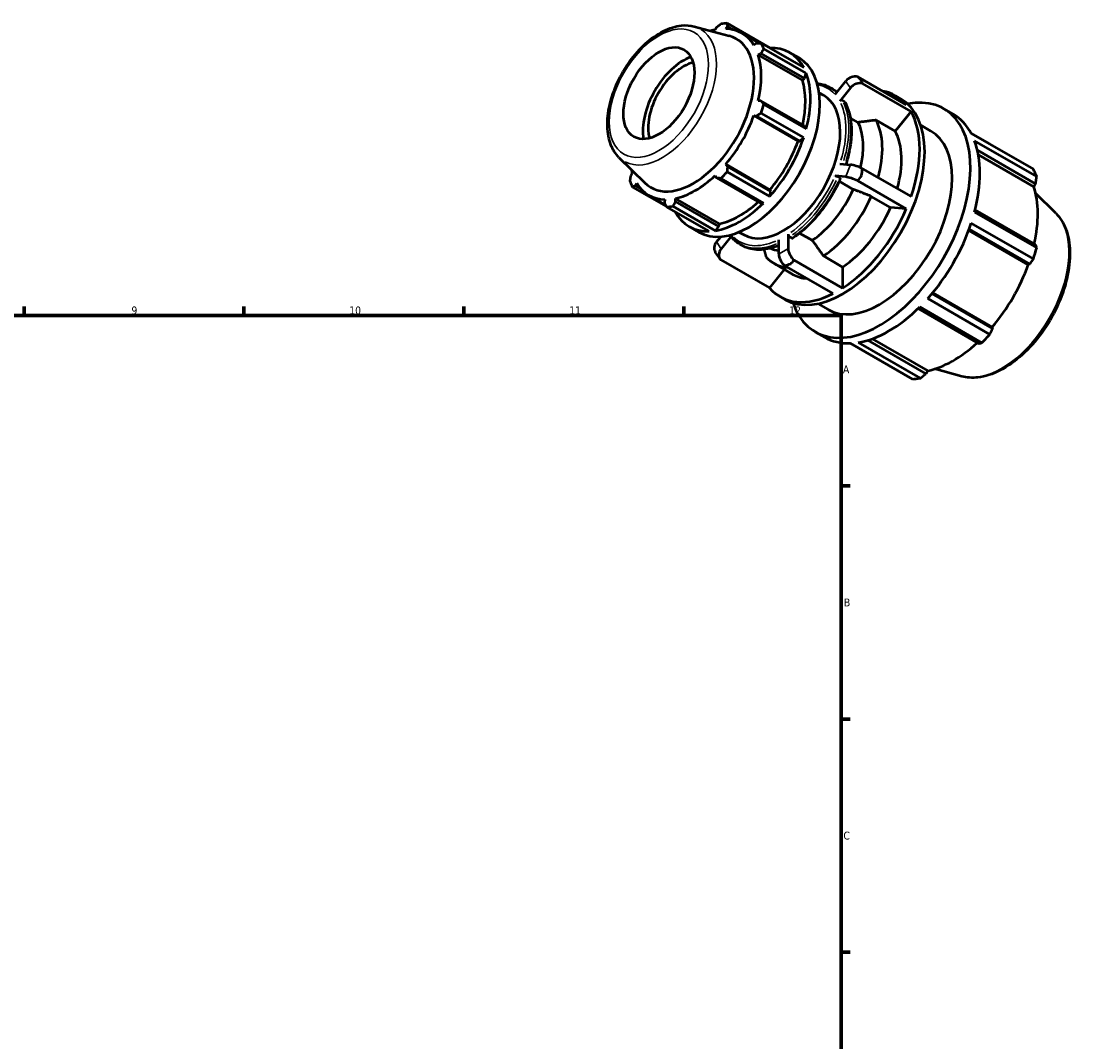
# Model space of a CAD drawing. Header units: millimetres. Extents: x -29 to 931, y 0 to 668.
# Tile 4 of 4: x 560 to 896, y 343 to 668. Entities that reach past the tile are written whole.
import ezdxf

# ---------------------------------------------------------------- set-up
doc = ezdxf.new("R2010")
doc.units = ezdxf.units.MM
for name, color, linetype, lineweight in [('Border (ISO)', 7, 'Continuous', 70), ('Visible (ISO)', 7, 'Continuous', 50), ('Visible Narrow (ISO)', 7, 'Continuous', 35)]:
    doc.layers.add(name, color=color, linetype=linetype, lineweight=lineweight)
doc.styles.add('Note Text (ISO)', font='tahoma.ttf')

# ---------------------------------------------------------------- blocks, each defined once
blk = doc.blocks.new('Borders Default Border')
at = {"layer": 'Border (ISO)'}
for p, q in [((560.67, 574), (560.67, 576.9)), ((630.75, 574), (630.75, 576.9)), ((700.83, 574), (700.83, 576.9)), ((770.92, 574), (770.92, 576.9)), ((821, 519.75), (823.9, 519.75)), ((821, 445.5), (823.9, 445.5)), ((821, 371.25), (823.9, 371.25))]:
    blk.add_line(p, q, dxfattribs=at)
at = {"layer": 'Border (ISO)', "flags": 128}
blk.add_lwpolyline([(20, 20), (20, 574), (821, 574), (821, 20), (20, 20)], dxfattribs=at)
at = {"layer": 'Border (ISO)', "color": 232, "true_color": 0xca0064, "char_height": 2.5, "attachment_point": 7, "style": 'Note Text (ISO)'}
for s, insert in [('9', (594.88, 574.35)), ('10', (664.29, 574.35)), ('11', (734.37, 574.4)), ('12', (804.46, 574.4)), ('A', (821.59, 555.62)), ('B', (821.89, 481.37)), ('C', (821.73, 407.08))]:
    blk.add_mtext(s, dxfattribs=dict(at, insert=insert))

msp = doc.modelspace()

# ---------------------------------------------------------------- linework, layer by layer
at = {"layer": 'Visible (ISO)'}
for p, q in [((774.233, 666.089), (785.388, 663.064)), ((781.287, 665.739), (780.863, 665)), ((784.251, 665.329), (784.785, 666.078)), ((798.243, 659.269), (784.686, 667.076)), ((784.785, 666.078), (786.599, 665.034)), ((794.911, 660.76), (789.386, 663.942)), ((794.023, 660.718), (793.2, 660.135)), ((795.522, 660.787), (809.078, 652.981)), ((809.896, 651.168), (796.34, 658.975)), ((798.263, 659.209), (798.243, 659.269)), ((794.604, 657.026), (795.472, 657.507)), ((808.675, 648.923), (794.604, 657.026)), ((795.472, 657.507), (809.322, 649.532)), ((804.575, 657.78), (807.592, 656.043)), ((808.675, 648.923), (809.322, 649.532)), ((809.322, 649.532), (809.896, 651.168)), ((819.072, 644.428), (822.465, 648.647)), ((826.307, 650.02), (841.77, 641.116)), ((814.016, 644.957), (815.406, 644.157)), ((817.456, 646.669), (818.127, 646.283)), ((823.973, 646.495), (820.58, 642.276)), ((843.278, 638.963), (827.816, 647.868)), ((795.472, 642.403), (794.604, 642.393)), ((809.322, 634.427), (795.472, 642.403)), ((822.097, 642.118), (821.426, 642.504)), ((838.38, 643.967), (839.955, 643.06)), ((809.078, 630.696), (795.522, 638.503)), ((796.34, 641.258), (809.896, 633.451)), ((843.278, 638.963), (838.246, 632.706)), ((853.685, 639.885), (856.702, 638.147)), ((793.2, 637.667), (794.023, 637.524)), ((807.271, 629.564), (793.2, 637.667)), ((794.023, 637.524), (807.873, 629.548)), ((826.388, 635.512), (823.963, 636.908)), ((838.246, 632.706), (832.135, 636.226)), ((846.378, 634.63), (849.593, 632.779)), ((809.896, 633.451), (809.322, 634.427)), ((868.401, 628.646), (862.424, 632.088)), ((862.472, 631.999), (882.284, 620.59)), ((807.271, 629.564), (807.873, 629.548)), ((807.873, 629.548), (809.078, 630.696)), ((883.332, 618.267), (863.52, 629.676)), ((864.444, 626.624), (882.974, 615.953)), ((864.738, 625.197), (882.427, 615.01)), ((750.22, 624.391), (758.436, 616.261)), ((798.322, 614.064), (784.251, 622.167)), ((784.785, 621.524), (784.251, 622.167)), ((798.636, 613.548), (784.785, 621.524)), ((820.58, 622.341), (823.973, 622.03)), ((754.465, 619.279), (754.038, 618.543)), ((780.863, 618.592), (781.287, 617.834)), ((781.287, 617.834), (795.138, 609.858)), ((784.686, 619.735), (798.243, 611.929)), ((822.465, 618.141), (819.072, 618.452)), ((820.588, 617.769), (819.917, 618.155)), ((827.816, 620.772), (843.278, 611.867)), ((754.577, 614.924), (765.377, 608.705)), ((755.487, 615.333), (755.869, 616.169)), ((757.257, 614.314), (755.487, 615.333)), ((796.267, 609.845), (782.711, 617.652)), ((824.879, 614.197), (820.426, 616.761)), ((841.77, 607.978), (826.307, 616.882)), ((882.974, 615.953), (882.427, 615.01)), ((765.098, 609.245), (759.683, 612.363)), ((782.278, 603.201), (768.207, 611.304)), ((768.223, 610.311), (768.207, 611.304)), ((798.243, 611.929), (798.636, 613.548)), ((798.636, 613.548), (798.322, 614.064)), ((836.738, 608.439), (830.626, 611.958)), ((889.386, 606.622), (882.988, 612.953)), ((764.818, 610.975), (764.725, 609.972)), ((778.968, 600.83), (765.412, 608.636)), ((767.388, 608.828), (780.944, 601.021)), ((782.073, 602.335), (768.223, 610.311)), ((795.138, 609.858), (796.267, 609.845)), ((841.77, 607.978), (836.738, 608.439)), ((863.52, 606.976), (883.332, 595.567)), ((882.974, 596.601), (863.706, 607.697)), ((772.636, 602.319), (775.653, 600.581)), ((780.944, 601.021), (782.073, 602.335)), ((782.073, 602.335), (782.278, 603.201)), ((861.659, 601.131), (880.629, 590.207)), ((861.788, 601.481), (881.117, 590.349)), ((882.284, 592.037), (862.472, 603.446)), ((781.289, 597.45), (782.638, 599.127)), ((786.191, 599.517), (782.797, 595.298)), ((788.466, 600.588), (789.856, 599.788)), ((801.123, 593.618), (801.123, 598.148)), ((804.14, 599.885), (804.14, 595.355)), ((804.592, 599.1), (805.263, 598.714)), ((807.796, 600.289), (811.827, 597.968)), ((788.712, 596.754), (789.382, 596.368)), ((782.431, 592.079), (780.922, 594.232)), ((782.698, 591.769), (798.161, 582.865)), ((806.011, 591.646), (821.474, 582.742)), ((815.362, 592.98), (821.474, 589.46)), ((802.868, 588.718), (798.161, 582.865)), ((799.532, 590.639), (805.643, 587.119)), ((818.457, 581.005), (802.994, 589.909)), ((821.474, 589.46), (821.474, 582.742)), ((881.117, 590.349), (880.629, 590.207)), ((869.282, 569.849), (849.953, 580.98)), ((850.194, 581.27), (869.163, 570.347)), ((801.551, 580.013), (803.127, 579.106)), ((813.642, 577.782), (816.856, 575.931)), ((848.589, 579.401), (868.401, 567.992)), ((845.533, 576.217), (864.8, 565.122)), ((865.87, 565.322), (846.058, 576.731)), ((812.764, 568.825), (815.781, 567.088)), ((869.163, 570.347), (869.282, 569.849)), ((843.706, 553.771), (823.894, 565.18)), ((826.425, 565.425), (846.237, 554.016)), ((848.061, 555.483), (829.542, 566.147)), ((830.932, 566.607), (848.605, 556.43)), ((848.605, 556.43), (848.061, 555.483)), ((859.453, 554.643), (850.766, 556.999))]:
    msp.add_line(p, q, dxfattribs=at)
for centre, major_axis, ratio, start_param, end_param in [((774.535, 638.152), (-14.851, -25.79), 0.5780931, 3.6196245, 3.6863321), ((775.049, 637.856), (15.969, 27.731), 0.5780931, 0.3435016, 0.4380292), ((774.535, 638.152), (14.851, 25.79), 0.5780931, 5.975819, 6.5866842), ((773.973, 638.475), (13.632, 23.671), 0.5780931, 2.9904271, 6.4343509), ((775.049, 637.856), (15.969, 27.731), 0.5780931, 5.8412887, 5.9358163), ((788.605, 630.049), (15.969, 27.731), 0.5780931, 5.9358163, 6.6266869), ((770.821, 640.29), (9.166, 15.918), 0.5780931, 0.6052968, 2.5362959), ((791.622, 628.312), (-15.969, -27.731), 0.5780931, 0, 3.1415926), ((774.535, 638.152), (14.851, 25.79), 0.5780931, 5.1904208, 5.8012861), ((770.821, 640.29), (7.985, 13.865), 0.5780931, 0.5138112, 2.6277815), ((788.605, 630.049), (14.851, 25.79), 0.5780931, 5.2072079, 5.8012861), ((788.605, 630.049), (15.969, 27.731), 0.5780931, 5.1504181, 5.8412887), ((824.784, 647.312), (-2.686, -1.883), 0.7877574, 3.6884733, 5.0649693), ((826.293, 645.16), (2.686, 1.883), 0.7877574, 0.5468807, 1.9233766), ((819.965, 611.99), (18.414, 31.977), 0.5780931, 6.0772984, 6.4890722), ((802.631, 621.972), (12.775, 22.185), 0.5780931, 3.1415927, 6.2831853), ((821.541, 611.083), (18.414, 31.977), 0.5780931, 3.1415927, 6.2831853), ((833.225, 604.355), (20.46, 35.53), 0.5780931, 2.6732329, 6.7515451), ((775.049, 637.856), (-15.969, -27.731), 0.5780931, 1.9142979, 2.0088255), ((819.965, 611.99), (18.414, 31.977), 0.5780931, 5.0301008, 5.961606), ((836.242, 602.617), (20.46, 35.53), 0.5780931, 5.9358163, 6.2831853), ((774.535, 638.152), (14.851, 25.79), 0.5780931, 4.4050227, 5.0158879), ((810.318, 617.546), (12.526, 21.751), 0.5780931, 5.1872179, 5.9343562), ((813.854, 615.51), (14.322, 24.871), 0.5780931, 5.1257058, 5.9450514), ((833.225, 604.355), (16.368, 28.424), 0.5780931, 3.1415927, 6.2831853), ((819.965, 611.99), (14.322, 24.871), 0.5780931, 5.1257058, 5.9450514), ((788.605, 630.049), (15.969, 27.731), 0.5780931, 4.36502, 5.0558906), ((788.605, 630.049), (14.851, 25.79), 0.5780931, 4.4050227, 5.0158879), ((836.242, 602.617), (-20.46, -35.53), 0.5780931, 2.0088255, 2.6996961), ((826.293, 620.694), (-3.058, 1.186), 0.2096643, 4.274101, 5.650597), ((774.535, 638.152), (-14.851, -25.79), 0.5780931, 5.7384459, 5.8012861), ((774.535, 638.152), (14.851, 25.79), 0.5780931, 3.6196245, 4.2304897), ((775.049, 637.856), (-15.969, -27.731), 0.5780931, 1.1288997, 1.2234273), ((824.784, 616.805), (3.058, -1.186), 0.2096643, 1.1325084, 2.5090043), ((856.054, 591.209), (20.46, 35.53), 0.5780931, 5.8412887, 5.9358163), ((775.049, 637.856), (-15.969, -27.731), 0.5780931, 5.8412887, 5.9358163), ((774.535, 638.152), (-14.851, -25.79), 0.5780931, 5.975819, 6.5866842), ((856.713, 590.829), (-19.028, -33.043), 0.5780931, 2.0656152, 2.6596934), ((810.318, 617.546), (-12.526, -21.751), 0.5780931, 0.8685605, 1.745566), ((813.854, 615.51), (-14.322, -24.871), 0.5780931, 0.8578652, 1.7562612), ((775.049, 637.856), (-15.969, -27.731), 0.5780931, 0.3435016, 0.4380292), ((788.605, 630.049), (15.969, 27.731), 0.5780931, 3.5796218, 4.2704924), ((788.605, 630.049), (14.851, 25.79), 0.5780931, 3.6196245, 4.213542), ((819.965, 611.99), (-14.322, -24.871), 0.5780931, 0.8578652, 1.7562612), ((819.965, 611.99), (-18.414, -31.977), 0.5780931, 0.8413106, 1.7728158), ((788.605, 630.049), (-15.969, -27.731), 0.5780931, 5.9396837, 6.6266869), ((836.242, 602.617), (-20.46, -35.53), 0.5780931, 1.2234273, 1.9142979), ((783.608, 596.114), (-2.686, -1.883), 0.7877574, 5.0649693, 6.2831853), ((785.117, 593.962), (-2.686, -1.883), 0.7877574, 5.0649693, 6.4414652), ((810.318, 617.546), (-12.526, -21.751), 0.5780931, 0.0544941, 0.2388153), ((806.459, 594.02), (-1.637, 2.842), 0.5780931, 0.7873319, 2.1638278), ((856.054, 591.209), (-20.46, -35.53), 0.5780931, 1.9142979, 2.0088255), ((813.854, 615.51), (-14.322, -24.871), 0.5780931, 6.093853, 6.5603722), ((803.442, 592.282), (1.637, -2.842), 0.5780931, 3.9289245, 5.3054205), ((856.713, 590.829), (-19.028, -33.043), 0.5780931, 1.26343, 1.8742952), ((819.965, 611.99), (-14.322, -24.871), 0.5780931, 0, 0.2771869), ((819.965, 611.99), (-18.414, -31.977), 0.5780931, 6.0772984, 7.0088036), ((836.242, 602.617), (-20.46, -35.53), 0.5780931, 0.4380292, 1.1288997), ((856.054, 591.209), (-20.46, -35.53), 0.5780931, 1.1288997, 1.2234273), ((836.242, 602.617), (-20.46, -35.53), 0.5780931, 0, 0.3435016), ((856.713, 590.829), (-19.028, -33.043), 0.5780931, 0.4780318, 1.0719493), ((856.054, 591.209), (-20.46, -35.53), 0.5780931, 0.3435016, 0.4380292)]:
    msp.add_ellipse(centre, major_axis=major_axis, ratio=ratio, start_param=start_param, end_param=end_param, dxfattribs=at)
msp.add_ellipse((762.942, 644.828), major_axis=(7.985, 13.865), ratio=0.5780931, dxfattribs=at)
for points, knots in [([(750.22, 624.391), (749.106, 625.493), (748.241, 626.872), (746.962, 630.162), (746.606, 632.119), (746.474, 636.403), (746.731, 638.748), (747.833, 643.519), (748.677, 645.946), (750.853, 650.64), (752.183, 652.907), (755.201, 657.076), (756.889, 658.977), (760.484, 662.23), (762.391, 663.58), (766.263, 665.56), (768.23, 666.192), (771.556, 666.533), (772.937, 666.441), (774.233, 666.089)], [4.0762227, 4.0762227, 4.0762227, 4.0762227, 4.360484, 4.360484, 4.6775674, 4.6775674, 5.0109692, 5.0109692, 5.3438351, 5.3438351, 5.6747942, 5.6747942, 6.0058427, 6.0058427, 6.3388906, 6.3388906, 6.6719351, 6.6719351, 6.9154842, 6.9154842, 6.9154842, 6.9154842]), ([(813.39, 647.99), (814.004, 647.918), (814.602, 647.799), (815.981, 647.402), (816.744, 647.079), (817.456, 646.669)], [0.53969652, 0.53969652, 0.53969652, 0.53969652, 0.64168751, 0.64168751, 0.78346445, 0.78346445, 0.78346445, 0.78346445]), ([(818.127, 646.283), (818.317, 646.174), (818.504, 646.058), (818.87, 645.814), (819.049, 645.686), (819.379, 645.433), (819.53, 645.31), (819.679, 645.183)], [0.78346445, 0.78346445, 0.78346445, 0.78346445, 0.82137158, 0.82137158, 0.85927871, 0.85927871, 0.89270044, 0.89270044, 0.89270044, 0.89270044]), ([(821.426, 642.504), (821.37, 642.536), (821.293, 642.56), (821.153, 642.573), (821.065, 642.565), (820.917, 642.526), (820.831, 642.487), (820.699, 642.4), (820.629, 642.337), (820.58, 642.276)], [0, 0, 0, 0, 0.023674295, 0.023674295, 0.047381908, 0.047381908, 0.071130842, 0.071130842, 0.094915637, 0.094915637, 0.094915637, 0.094915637]), ([(822.251, 641.961), (822.248, 641.968), (822.244, 641.975), (822.207, 642.034), (822.152, 642.086), (822.097, 642.118)], [-0.026531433, -0.026531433, -0.026531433, -0.026531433, -0.023674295, -0.023674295, 0, 0, 0, 0]), ([(822.251, 641.961), (822.795, 640.97), (823.234, 639.871), (823.893, 637.494), (824.114, 636.216), (824.334, 633.521), (824.334, 632.104), (824.116, 629.175), (823.898, 627.663), (823.301, 624.817), (822.951, 623.491), (822.529, 622.162)], [1.12149554, 1.12149554, 1.12149554, 1.12149554, 1.30111383, 1.30111383, 1.48073212, 1.48073212, 1.66035042, 1.66035042, 1.83996871, 1.83996871, 1.99282379, 1.99282379, 1.99282379, 1.99282379]), ([(819.917, 618.155), (819.862, 618.187), (819.784, 618.226), (819.644, 618.289), (819.556, 618.324), (819.409, 618.376), (819.323, 618.401), (819.191, 618.434), (819.12, 618.447), (819.072, 618.452)], [0, 0, 0, 0, 0.023674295, 0.023674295, 0.047381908, 0.047381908, 0.071130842, 0.071130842, 0.094915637, 0.094915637, 0.094915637, 0.094915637]), ([(820.792, 617.572), (820.112, 616.027), (819.342, 614.501), (817.647, 611.536), (816.722, 610.097), (814.747, 607.352), (813.696, 606.046), (811.501, 603.607), (810.357, 602.474), (808.01, 600.417), (806.807, 599.494), (805.593, 598.689)], [2.16922896, 2.16922896, 2.16922896, 2.16922896, 2.34876808, 2.34876808, 2.52830719, 2.52830719, 2.70784631, 2.70784631, 2.88738542, 2.88738542, 3.06692454, 3.06692454, 3.06692454, 3.06692454]), ([(820.791, 617.572), (820.794, 617.579), (820.795, 617.587), (820.788, 617.615), (820.764, 617.644), (820.698, 617.7), (820.644, 617.737), (820.588, 617.769)], [-0.057195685, -0.057195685, -0.057195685, -0.057195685, -0.047381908, -0.047381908, -0.023674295, -0.023674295, 0, 0, 0, 0]), ([(889.386, 606.622), (890.768, 605.254), (891.843, 603.527), (893.406, 599.407), (893.835, 596.964), (893.961, 591.625), (893.628, 588.714), (892.237, 582.784), (891.18, 579.767), (888.46, 573.924), (886.8, 571.099), (883.039, 565.906), (880.937, 563.539), (876.475, 559.491), (874.115, 557.813), (869.341, 555.346), (866.925, 554.556), (862.807, 554.096), (861.072, 554.204), (859.453, 554.643)], [0.9346301, 0.9346301, 0.9346301, 0.9346301, 1.2252108, 1.2252108, 1.5438212, 1.5438212, 1.8747136, 1.8747136, 2.2049154, 2.2049154, 2.5336007, 2.5336007, 2.8623653, 2.8623653, 3.1927374, 3.1927374, 3.5233584, 3.5233584, 3.7738915, 3.7738915, 3.7738915, 3.7738915]), ([(786.191, 599.517), (786.142, 599.456), (786.098, 599.378), (786.051, 599.241), (786.04, 599.16), (786.05, 599.029), (786.074, 598.957), (786.118, 598.886), (786.132, 598.868), (786.147, 598.851)], [-0.094915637, -0.094915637, -0.094915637, -0.094915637, -0.071130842, -0.071130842, -0.047381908, -0.047381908, -0.023674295, -0.023674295, -0.015586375, -0.015586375, -0.015586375, -0.015586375]), ([(788.712, 596.754), (788.521, 596.864), (788.334, 596.98), (787.968, 597.224), (787.789, 597.352), (787.439, 597.62), (787.267, 597.76), (786.933, 598.052), (786.77, 598.204), (786.452, 598.519), (786.297, 598.682), (786.147, 598.851)], [3.92505711, 3.92505711, 3.92505711, 3.92505711, 3.96296423, 3.96296423, 4.00087136, 4.00087136, 4.03877849, 4.03877849, 4.07668561, 4.07668561, 4.11459274, 4.11459274, 4.11459274, 4.11459274]), ([(804.14, 599.885), (804.14, 599.82), (804.153, 599.737), (804.196, 599.592), (804.233, 599.506), (804.312, 599.369), (804.368, 599.294), (804.471, 599.185), (804.536, 599.132), (804.592, 599.1)], [-0.094915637, -0.094915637, -0.094915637, -0.094915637, -0.071130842, -0.071130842, -0.047381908, -0.047381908, -0.023674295, -0.023674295, 0, 0, 0, 0]), ([(805.263, 598.714), (805.319, 598.681), (805.384, 598.659), (805.488, 598.649), (805.543, 598.66), (805.586, 598.685), (805.59, 598.687), (805.593, 598.689)], [0, 0, 0, 0, 0.023674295, 0.023674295, 0.047381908, 0.047381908, 0.049491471, 0.049491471, 0.049491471, 0.049491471]), ([(801.123, 596.297), (800.638, 596.1), (800.156, 595.924), (798.725, 595.463), (797.785, 595.243), (795.945, 594.98), (795.045, 594.937), (793.303, 595.034), (792.461, 595.173), (790.857, 595.636), (790.094, 595.958), (789.382, 596.368)], [3.28639124, 3.28639124, 3.28639124, 3.28639124, 3.35794934, 3.35794934, 3.49972628, 3.49972628, 3.64150322, 3.64150322, 3.78328017, 3.78328017, 3.92505711, 3.92505711, 3.92505711, 3.92505711])]:
    msp.add_open_spline(points, degree=3, knots=knots, dxfattribs=at)
for points, weights in [([(781.287, 665.739), (781.982, 666.302), (782.711, 666.884)], [1.00258359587, 1.00169990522, 1]), ([(784.686, 667.076), (784.734, 666.568), (784.785, 666.078)], [1, 1.00169990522, 1.00258359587]), ([(794.023, 660.718), (794.754, 660.753), (795.522, 660.787)], [1.00258359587, 1.00169990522, 1]), ([(796.34, 658.975), (795.894, 658.228), (795.472, 657.507)], [1, 1.00169990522, 1.00258359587]), ([(795.472, 642.403), (795.894, 641.844), (796.34, 641.258)], [1.00258359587, 1.00169990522, 1]), ([(795.522, 638.503), (794.754, 638.005), (794.023, 637.524)], [1, 1.00169990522, 1.00258359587]), ([(832.135, 636.226), (829.068, 635.845), (826.388, 635.512)], [1, 1.00226065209, 1]), ([(868.447, 628.558), (868.424, 628.602), (868.401, 628.646)], [1.00017833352, 1.0000902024, 1]), ([(784.785, 621.524), (784.734, 620.649), (784.686, 619.735)], [1.00258359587, 1.00169990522, 1]), ([(753.759, 616.737), (753.898, 617.66), (754.038, 618.543)], [1, 1.00169990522, 1.00258359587]), ([(782.711, 617.652), (781.982, 617.746), (781.287, 617.834)], [1, 1.00169990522, 1.00258359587]), ([(882.974, 615.953), (883.153, 617.084), (883.332, 618.267)], [1.00276479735, 1.00179042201, 1]), ([(755.487, 615.333), (755.038, 615.134), (754.577, 614.924)], [1.00258359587, 1.00169990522, 1]), ([(830.626, 611.958), (827.56, 613.153), (824.879, 614.197)], [1, 1.002260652, 1]), ([(765.412, 608.636), (765.059, 609.319), (764.725, 609.972)], [1, 1.00169990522, 1.00258359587]), ([(768.223, 610.311), (767.811, 609.586), (767.388, 608.828)], [1.00258359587, 1.00169990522, 1]), ([(811.827, 597.968), (813.476, 595.641), (815.362, 592.98)], [1, 1.00226065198, 1]), ([(796.414, 595.054), (796.737, 593.887), (797.082, 592.641)], [1.00112958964, 1.00110147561, 1]), ([(883.332, 595.567), (883.153, 596.092), (882.974, 596.601)], [1, 1.00179042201, 1.00276479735]), ([(881.117, 590.349), (881.692, 591.174), (882.284, 592.037)], [1.00276479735, 1.00179042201, 1]), ([(868.401, 567.992), (868.854, 568.937), (869.282, 569.849)], [1, 1.00179042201, 1.00276479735]), ([(864.8, 565.122), (865.328, 565.218), (865.87, 565.322)], [1.00276479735, 1.00179042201, 1]), ([(846.237, 554.016), (847.171, 554.762), (848.061, 555.483)], [1, 1.00179042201, 1.00276479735])]:
    msp.add_rational_spline(points, weights, degree=2, dxfattribs=at)
for points in [[(827.547, 648.733), (827.156, 649.167), (826.741, 649.598), (826.307, 650.02)], [(827.816, 647.868), (827.736, 648.179), (827.646, 648.468), (827.547, 648.733)], [(826.307, 616.882), (826.741, 617.455), (827.156, 618.018), (827.547, 618.566)], [(827.547, 618.566), (827.646, 619.281), (827.736, 620.02), (827.816, 620.772)], [(804.95, 590.469), (805.293, 590.834), (805.648, 591.228), (806.011, 591.646)], [(802.994, 589.909), (803.661, 590.084), (804.317, 590.272), (804.95, 590.469)]]:
    msp.add_open_spline(points, degree=3, dxfattribs=at)
at = {"layer": 'Visible Narrow (ISO)'}
for p, q in [((822.54, 648.54), (823.898, 646.603)), ((823.898, 621.836), (822.54, 618.335)), ((782.722, 595.405), (781.364, 597.342)), ((803.989, 595.268), (801.273, 593.705))]:
    msp.add_line(p, q, dxfattribs=at)
msp.add_ellipse((762.942, 644.828), major_axis=(11.169, 19.395), ratio=0.5780931, dxfattribs=at)
for centre, major_axis, start_param, end_param in [((764.062, 644.183), (-12.145, -21.09), 0.0210306, 3.1205621), ((802.631, 621.972), (14.053, 24.403), 6.1149251, 6.4684928), ((803.084, 621.712), (14.372, 24.958), 6.1319578, 6.275226), ((803.754, 621.326), (14.372, 24.958), 6.1749465, 6.2774885), ((802.631, 621.972), (14.053, 24.403), 5.0928617, 5.8988451), ((803.084, 621.712), (14.372, 24.958), 5.0990224, 5.9007688), ((803.754, 621.326), (14.372, 24.958), 5.110415, 5.9013684), ((802.631, 621.972), (-14.053, -24.403), 0.9040715, 1.7100549), ((803.084, 621.712), (14.372, 24.958), 4.0441448, 4.853167), ((803.754, 621.326), (-14.372, -24.958), 0.9025521, 1.7115743), ((872.131, 581.95), (15.139, 26.289), 3.4347213, 5.9900566), ((802.631, 621.972), (-14.053, -24.403), 6.1400593, 6.9460427), ((803.084, 621.712), (-14.372, -24.958), 0.0343509, 0.6526678), ((803.754, 621.326), (-14.372, -24.958), 0.0326935, 0.6211757)]:
    msp.add_ellipse(centre, major_axis=major_axis, ratio=0.5780931, start_param=start_param, end_param=end_param, dxfattribs=at)

# ---------------------------------------------------------------- block references
msp.add_blockref('Borders Default Border', (0, 0))

doc.saveas('drawing.dxf')
